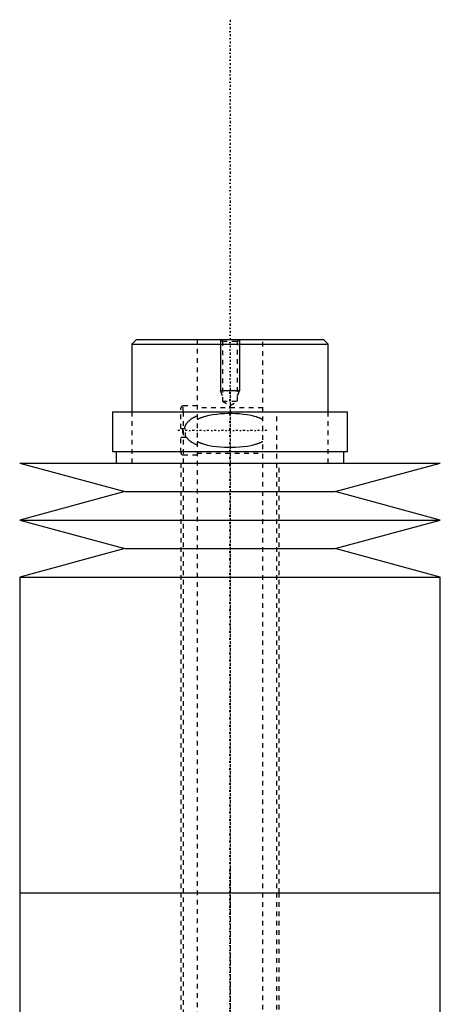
# Model space of a CAD drawing. Extents: x -139 to 502, y -139 to 487.
# Tile 6 of 6: x 405 to 495, y 277 to 487. Entities that reach past the tile are written whole.
import ezdxf

# ---------------------------------------------------------------- set-up
doc = ezdxf.new("R2010")
doc.units = 0
doc.linetypes.add('CENTER', pattern=[1.5, 0.45, -0.5, 0.05, -0.5])
doc.linetypes.add('DASHED', pattern=[2, 1, -1])
for name, color, linetype in [('AM_0', 7, 'CONTINUOUS'), ('AM_10', 7, 'CONTINUOUS'), ('AM_3', 7, 'DASHED'), ('AM_7', 7, 'CENTER')]:
    doc.layers.add(name, color=color, linetype=linetype)

msp = doc.modelspace()

# ---------------------------------------------------------------- linework, layer by layer
at = {"layer": 'AM_0', "color": 7, "linetype": 'CONTINUOUS'}
for p, q in [((430, 419), (429, 418)), ((429, 418), (429, 403.5)), ((429, 418), (471, 418)), ((430, 419), (470, 419)), ((471, 418), (470, 419)), ((471, 403.5), (471, 418)), ((424.85, 403.5), (424.85, 395)), ((424.85, 403.5), (475.15, 403.5)), ((475.15, 395), (475.15, 403.5)), ((424.85, 395), (475.15, 395)), ((425.65, 395), (425.65, 392.5)), ((474.35, 392.5), (474.35, 395)), ((405, 392.5), (427.5, 386.4)), ((405, 392.5), (495, 392.5)), ((472.5, 386.4), (495, 392.5)), ((427.5, 386.4), (405, 380.3)), ((427.5, 386.4), (472.5, 386.4)), ((495, 380.3), (472.5, 386.4)), ((405, 380.3), (427.5, 374.2)), ((405, 380.3), (495, 380.3)), ((472.5, 374.2), (495, 380.3)), ((427.5, 374.2), (405, 368.1)), ((427.5, 374.2), (472.5, 374.2)), ((495, 368.1), (472.5, 374.2)), ((405, 368.1), (405, 300.5)), ((405, 368.1), (495, 368.1)), ((495, 300.5), (495, 368.1)), ((405, 300.5), (405, 232.9)), ((405, 300.5), (495, 300.5)), ((405, 300.5), (495, 300.5)), ((495, 232.9), (495, 300.5))]:
    msp.add_line(p, q, dxfattribs=at)
at = {"layer": 'AM_10', "color": 7, "linetype": 'CONTINUOUS'}
for p, q in [((448, 419), (448, 408)), ((452, 419), (452, 408)), ((452, 408), (448, 408)), ((448.38, 406.9), (448, 408)), ((451.62, 406.9), (452, 408))]:
    msp.add_line(p, q, dxfattribs=at)
at = {"layer": 'AM_3', "color": 6, "linetype": 'DASHED'}
for p, q in [((443, 419), (443, -110.5)), ((448, 419), (448.38, 418.62)), ((448.38, 418.62), (448.38, 405.8)), ((448.38, 418.62), (451.62, 418.62)), ((451.62, 418.62), (452, 419)), ((451.62, 405.8), (451.62, 418.62)), ((457, -110.5), (457, 419)), ((448.38, 405.8), (450, 404.86)), ((448.38, 405.8), (451.62, 405.8)), ((450, 404.86), (451.62, 405.8)), ((429, 403.5), (429, 392.5)), ((439.5, 399.9), (439.5, 404.25)), ((443, 404.75), (440, 404.75)), ((440, 403.5), (440, 404.75)), ((440, 403.5), (440, -70.5)), ((457, 404.35), (443, 404.35)), ((460, -80.5), (460, 403.5)), ((471, 392.5), (471, 403.5)), ((439.5, 399.9), (440.5, 399.9)), ((439.83, 399.9), (439.83, 398.1)), ((440.5, 398.1), (440.5, 399.9)), ((439.5, 394.75), (439.5, 398.1)), ((439.5, 398.1), (440.5, 398.1)), ((443, 394.65), (457, 394.65)), ((439.5, 392.5), (439.5, 300.5)), ((440, 394.25), (443, 394.25)), ((460.5, 300.5), (460.5, 392.5)), ((439.5, 300.5), (439.5, 196.75)), ((460.5, 197.5), (460.5, 300.5))]:
    msp.add_line(p, q, dxfattribs=at)
for points in [[(457, 401.85, 0), (456.94, 401.88, 0), (456.83, 401.93, 0), (456.72, 401.99, 0), (456.66, 402.01, 0), (456.61, 402.04, 0), (456.49, 402.09, 0), (456.37, 402.14, 0), (456.26, 402.18, 0), (456.14, 402.23, 0), (456.02, 402.27, 0), (455.95, 402.29, 0), (455.89, 402.31, 0), (455.77, 402.35, 0), (455.65, 402.39, 0), (455.21, 402.52, 0), (454.82, 402.62, 0), (454.43, 402.7, 0), (453.64, 402.84, 0), (452.82, 402.95, 0), (452.01, 403.03, 0), (451.19, 403.07, 0), (450.39, 403.1, 0), (450, 403.1, 0), (449.61, 403.1, 0), (448.81, 403.07, 0), (447.99, 403.03, 0), (447.18, 402.95, 0), (446.36, 402.84, 0), (445.57, 402.7, 0), (445.18, 402.62, 0), (444.79, 402.52, 0), (444.35, 402.39, 0), (444.23, 402.35, 0), (444.11, 402.31, 0), (444.05, 402.29, 0), (443.98, 402.27, 0), (443.86, 402.23, 0), (443.74, 402.18, 0), (443.63, 402.14, 0), (443.51, 402.09, 0), (443.39, 402.04, 0), (443.34, 402.01, 0), (443.28, 401.99, 0), (443.17, 401.93, 0), (443.06, 401.88, 0), (443, 401.85, 0)], [(443, 402.59, 0), (442.89, 402.55, 0), (442.69, 402.46, 0), (442.48, 402.36, 0), (442.38, 402.31, 0), (442.27, 402.26, 0), (442.07, 402.15, 0), (441.88, 402.04, 0), (441.69, 401.91, 0), (441.51, 401.79, 0), (441.34, 401.65, 0), (441.25, 401.58, 0), (441.17, 401.51, 0), (441.01, 401.36, 0), (440.87, 401.2, 0), (440.73, 401.03, 0), (440.65, 400.93, 0), (440.63, 400.9, 0), (440.61, 400.87, 0), (440.6, 400.85, 0), (440.59, 400.84, 0), (440.57, 400.81, 0), (440.55, 400.77, 0), (440.53, 400.74, 0), (440.51, 400.71, 0), (440.49, 400.68, 0), (440.48, 400.66, 0), (440.47, 400.64, 0), (440.46, 400.61, 0), (440.44, 400.57, 0), (440.43, 400.56, 0), (440.42, 400.54, 0), (440.4, 400.51, 0), (440.39, 400.47, 0), (440.38, 400.45, 0), (440.37, 400.43, 0), (440.36, 400.4, 0), (440.34, 400.36, 0), (440.33, 400.33, 0), (440.31, 400.29, 0), (440.3, 400.25, 0), (440.29, 400.24, 0), (440.29, 400.22, 0), (440.28, 400.18, 0), (440.27, 400.14, 0), (440.25, 400.11, 0), (440.24, 400.07, 0), (440.24, 400.03, 0), (440.23, 400.01, 0), (440.23, 399.99, 0), (440.22, 399.96, 0), (440.21, 399.92, 0), (440.21, 399.9, 0)], [(440.5, 398.31, 0), (440.55, 398.23, 0), (440.64, 398.08, 0), (440.75, 397.94, 0), (440.8, 397.87, 0), (440.86, 397.81, 0), (440.97, 397.68, 0), (441.1, 397.56, 0), (441.22, 397.44, 0), (441.36, 397.33, 0), (441.5, 397.22, 0), (441.57, 397.17, 0), (441.64, 397.12, 0), (441.79, 397.02, 0), (441.94, 396.93, 0), (442.1, 396.84, 0), (442.26, 396.75, 0), (442.42, 396.67, 0), (442.5, 396.63, 0), (442.58, 396.59, 0), (442.75, 396.51, 0), (442.92, 396.44, 0), (443, 396.41, 0)], [(443, 397.15, 0), (443.06, 397.12, 0), (443.17, 397.07, 0), (443.28, 397.01, 0), (443.34, 396.99, 0), (443.39, 396.96, 0), (443.51, 396.91, 0), (443.63, 396.86, 0), (443.74, 396.82, 0), (443.86, 396.77, 0), (443.98, 396.73, 0), (444.05, 396.71, 0), (444.11, 396.69, 0), (444.23, 396.65, 0), (444.35, 396.61, 0), (444.79, 396.48, 0), (445.18, 396.38, 0), (445.57, 396.3, 0), (446.36, 396.16, 0), (447.18, 396.05, 0), (447.99, 395.97, 0), (448.81, 395.93, 0), (449.61, 395.9, 0), (450, 395.9, 0), (450.39, 395.9, 0), (451.19, 395.93, 0), (452.01, 395.97, 0), (452.82, 396.05, 0), (453.64, 396.16, 0), (454.43, 396.3, 0), (454.82, 396.38, 0), (455.21, 396.48, 0), (455.65, 396.61, 0), (455.77, 396.65, 0), (455.89, 396.69, 0), (455.95, 396.71, 0), (456.02, 396.73, 0), (456.14, 396.77, 0), (456.26, 396.82, 0), (456.37, 396.86, 0), (456.49, 396.91, 0), (456.61, 396.96, 0), (456.66, 396.99, 0), (456.72, 397.01, 0), (456.83, 397.07, 0), (456.94, 397.12, 0), (457, 397.15, 0)]]:
    msp.add_polyline3d(points, dxfattribs=at)
for centre, start, end in [((440, 404.25), 90, 180), ((440, 394.75), 180, 270)]:
    msp.add_arc(centre, 0.5, start, end, dxfattribs=at)
at = {"layer": 'AM_7', "color": 4, "linetype": 'CENTER'}
for p, q in [((450, 487.48), (450, -138.97)), ((450, 408.65), (450, 295.35)), ((457.88, 399.5), (438.62, 399.5)), ((450, 305.65), (450, 192.35))]:
    msp.add_line(p, q, dxfattribs=at)

doc.saveas('drawing.dxf')
